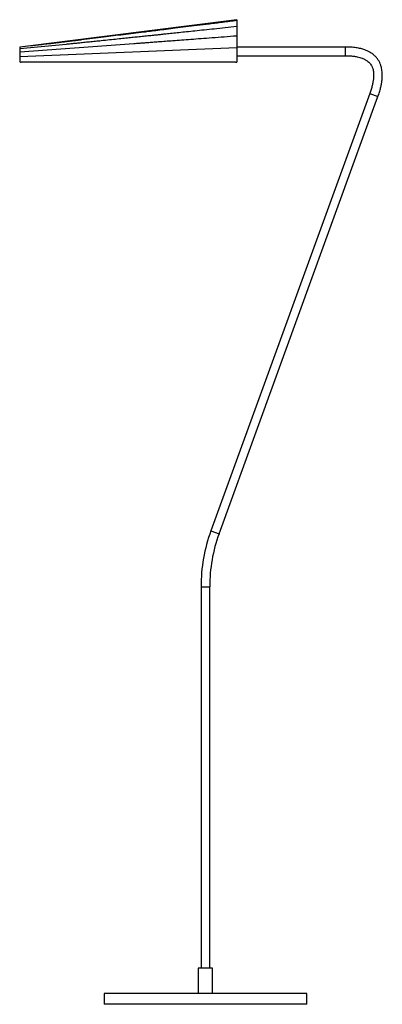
# Model space of a CAD drawing. Header units: millimetres. Extents: x -257 to 245, y -615 to 744.
import ezdxf

# ---------------------------------------------------------------- set-up
doc = ezdxf.new("R2010")
doc.units = ezdxf.units.MM

msp = doc.modelspace()

# ---------------------------------------------------------------- linework, layer by layer
at = {"color": 7, "linetype": 'Continuous', "lineweight": 25}
for p, q in [((43.5, 743.7), (-256.5, 706)), ((-98.7, 710.5), (-256.5, 698.9)), ((-192.1, 709.7), (-256.5, 703.4)), ((-240.6, 707.5), (-256.5, 705.8)), ((43.5, 704.8), (-256.5, 692.6)), ((193.5, 706), (43.5, 706)), ((43.5, 694), (193.5, 694)), ((41.6, 685), (-254.5, 685)), ((227.2, 641.7), (7.6, 38.5)), ((18.9, 34.4), (238.4, 637.6)), ((-6, -38.8), (-6, -565)), ((6, -565), (6, -38.8)), ((-10, -565), (-10, -600)), ((10, -565), (-10, -565)), ((10, -600), (10, -565)), ((-140, -600), (-140, -615)), ((140, -600), (-140, -600)), ((140, -615), (140, -600)), ((140, -615), (-140, -615))]:
    msp.add_line(p, q, dxfattribs=at)
at = {"color": 8, "linetype": 'Continuous', "lineweight": 25}
for p, q in [((193.5, 694), (193.5, 706)), ((227.2, 641.7), (238.4, 637.6)), ((7.6, 38.5), (18.9, 34.4)), ((-6, -38.8), (6, -38.8))]:
    msp.add_line(p, q, dxfattribs=at)
at = {"color": 7, "linetype": 'Continuous', "lineweight": 25}
for radius in [226, 214]:
    msp.add_arc((220, -38.8), radius, 160, 180, dxfattribs=at)
for points, knots in [([(43.5, 742.4), (36.9, 741.6), (24.3, 740), (6, 737.8), (-11, 735.7), (-26.7, 733.7), (-41, 731.9), (-53.9, 730.3), (-65.4, 728.9), (-75.7, 727.6), (-86.9, 726.2), (-99.3, 724.7), (-113.2, 723), (-127, 721.3), (-141.1, 719.5), (-155.8, 717.7), (-167.6, 716.3), (-176, 715.2), (-180.9, 714.6), (-185.6, 714.1), (-189.7, 713.6), (-192.8, 713.2), (-195, 712.9), (-196.6, 712.7), (-198.5, 712.5), (-201.2, 712.2), (-204.7, 711.7), (-209.1, 711.2), (-215.5, 710.4), (-223.4, 709.5), (-232.3, 708.4), (-237.9, 707.8), (-240.6, 707.5)], [0, 0, 0, 0, 0.069038, 0.133446, 0.193224, 0.248371, 0.298887, 0.343995, 0.384636, 0.420811, 0.45252, 0.502555, 0.551628, 0.599962, 0.647558, 0.700737, 0.754921, 0.77216, 0.789499, 0.806772, 0.821599, 0.833204, 0.839521, 0.844263, 0.850462, 0.859757, 0.872146, 0.887629, 0.906078, 0.939895, 0.9712, 1, 1, 1, 1]), ([(43.5, 734.1), (38.1, 733.6), (27.7, 732.5), (12.7, 730.9), (-1.2, 729.4), (-14, 728.1), (-25.6, 726.9), (-36.2, 725.8), (-45.7, 724.8), (-53.9, 723.9), (-60.7, 723.2), (-66.4, 722.6), (-71.3, 722.1), (-75.5, 721.6), (-80.8, 721.1), (-87.5, 720.4), (-95.5, 719.6), (-103.7, 718.7), (-112.4, 717.8), (-122, 716.8), (-132.7, 715.7), (-142.7, 714.6), (-152, 713.7), (-160.1, 712.9), (-167.9, 712.1), (-174.9, 711.4), (-180.7, 710.8), (-185.5, 710.3), (-189.2, 710), (-191.3, 709.8), (-192.1, 709.7)], [0, 0, 0, 0, 0.06832, 0.131962, 0.190925, 0.245211, 0.29482, 0.339752, 0.380007, 0.415587, 0.443495, 0.46765, 0.488052, 0.504969, 0.521448, 0.555051, 0.590289, 0.623746, 0.659937, 0.700612, 0.745777, 0.795429, 0.828738, 0.863799, 0.898165, 0.92789, 0.952923, 0.973274, 0.988955, 1, 1, 1, 1]), ([(43.5, 743.7), (43.5, 743.7), (43.5, 743.6), (43.5, 743), (43.5, 742.8)], [0, 0, 0, 0, 0.642214, 1, 1, 1, 1]), ([(43.5, 742.4), (43.5, 742.4), (43.5, 742.6), (43.5, 742), (43.5, 740.7), (43.5, 738.4), (43.5, 736.3), (43.5, 734.9), (43.5, 734.5)], [0, 0, 0, 0, 0.0076, 0.233417, 0.459235, 0.685052, 0.91087, 1, 1, 1, 1]), ([(43.5, 734), (43.5, 734.1), (43.5, 734.2), (43.5, 733.6), (43.5, 732.1), (43.5, 729.8), (43.5, 727), (43.5, 723.9), (43.5, 721.9), (43.5, 720.9)], [0, 0, 0, 0, 0.0312, 0.192667, 0.354134, 0.5156, 0.677067, 0.838533, 1, 1, 1, 1]), ([(43.5, 721.1), (37.6, 720.7), (26.2, 719.8), (9.7, 718.5), (-5.6, 717.4), (-19.7, 716.3), (-32.6, 715.3), (-44.3, 714.5), (-54.8, 713.7), (-64.2, 713), (-72.3, 712.4), (-79.3, 711.8), (-85.3, 711.4), (-90.4, 711), (-94.8, 710.7), (-97.5, 710.5), (-98.7, 710.5)], [0, 0, 0, 0, 0.124269, 0.240137, 0.347606, 0.446676, 0.537348, 0.619624, 0.693504, 0.758988, 0.816078, 0.864775, 0.90603, 0.942238, 0.973546, 1, 1, 1, 1]), ([(43.5, 721), (43.5, 721), (43.5, 721.1), (43.5, 720.4), (43.5, 718.8), (43.5, 716.4), (43.5, 713.6), (43.5, 710.5), (43.5, 707.4), (43.5, 705.7), (43.5, 704.8)], [0, 0, 0, 0, 0.027239, 0.166205, 0.305171, 0.444137, 0.583103, 0.722068, 0.861034, 1, 1, 1, 1]), ([(43.5, 704.8), (43.5, 704.8), (43.5, 704.8), (43.5, 704.7), (43.5, 704.7), (43.5, 704.6), (43.5, 704.5), (43.5, 704.4), (43.5, 704.1), (43.5, 703.7), (43.5, 703.2), (43.5, 702.5), (43.5, 701.4), (43.5, 700), (43.5, 698.3), (43.5, 696.5), (43.5, 694.7), (43.5, 692.9), (43.5, 691.2), (43.5, 689.6), (43.5, 688.4), (43.5, 687.5), (43.5, 686.9), (43.5, 686.4), (43.5, 686), (43.5, 685.7), (43.5, 685.5), (43.5, 685.4), (43.5, 685.3)], [0, 0, 0, 0, 0.011141, 0.022264, 0.033377, 0.044491, 0.055617, 0.066764, 0.100125, 0.133507, 0.166869, 0.200251, 0.266926, 0.333601, 0.400276, 0.466951, 0.533625, 0.6003, 0.666975, 0.73365, 0.800325, 0.833687, 0.867069, 0.90043, 0.933812, 0.95588, 0.977916, 1, 1, 1, 1]), ([(238.4, 637.6), (239.2, 639.6), (240.5, 643.6), (242.2, 649.4), (243.3, 654.6), (244.1, 659.8), (244.5, 664.8), (244.5, 669.5), (244.1, 673.4), (243.6, 676.5), (243, 679), (242.1, 681.6), (240.9, 684.6), (239, 688.1), (236.6, 691.3), (234.2, 693.7), (232.2, 695.5), (230.2, 697), (227.7, 698.7), (224.3, 700.5), (219.9, 702.3), (214.5, 703.9), (208.1, 705.1), (201, 705.9), (196, 706), (193.5, 706)], [0, 0, 0, 0, 0.063948, 0.122, 0.174161, 0.220652, 0.274406, 0.319556, 0.356894, 0.387023, 0.4104, 0.43152, 0.466666, 0.505873, 0.546356, 0.582496, 0.604194, 0.62557, 0.654427, 0.691827, 0.737851, 0.792511, 0.855485, 0.925572, 1, 1, 1, 1]), ([(193.5, 694), (195.4, 694), (199.3, 693.9), (204.6, 693.4), (209.3, 692.7), (213.2, 691.8), (216.3, 690.8), (218.7, 689.8), (220.5, 688.9), (222, 688), (223.8, 686.9), (225.7, 685.3), (227.6, 683.3), (229, 681.3), (229.9, 679.6), (230.7, 677.9), (231.4, 676), (232, 673.5), (232.4, 670.3), (232.6, 666.4), (232.3, 662.1), (231.6, 657.4), (230.6, 652.6), (229.1, 647.3), (227.8, 643.6), (227.2, 641.7)], [0, 0, 0, 0, 0.074545, 0.142605, 0.201931, 0.25173, 0.292143, 0.32387, 0.347679, 0.367815, 0.38962, 0.425381, 0.461615, 0.491264, 0.515448, 0.535105, 0.560223, 0.591781, 0.631044, 0.679653, 0.73947, 0.792667, 0.853667, 0.922794, 1, 1, 1, 1]), ([(-256.5, 692.6), (-256.5, 692.3), (-256.5, 691.7), (-256.5, 690.8), (-256.5, 689.8), (-256.5, 688.9), (-256.5, 687.9), (-256.5, 687.3), (-256.5, 687)], [0.01569138, 0.01569138, 0.01569138, 0.01569138, 0.0232878, 0.03088423, 0.03848065, 0.04607707, 0.05367349, 0.06077138, 0.06077138, 0.06077138, 0.06077138]), ([(-256.5, 687), (-256.5, 686.9), (-256.5, 686.7), (-256.5, 686.5), (-256.4, 686.4), (-256.3, 686.1), (-256.3, 686), (-256.1, 685.8), (-256.1, 685.7), (-255.9, 685.5), (-255.8, 685.4), (-255.6, 685.3), (-255.4, 685.2), (-255.1, 685.1), (-254.8, 685), (-254.5, 685)], [0, 0, 0, 0, 0.125, 0.125, 0.25, 0.25, 0.375, 0.375, 0.5, 0.5, 0.625, 0.625, 0.75, 0.75, 1, 1, 1, 1]), ([(41.6, 685), (41.9, 685), (42.1, 685), (42.5, 685), (42.6, 685), (42.8, 685), (42.9, 685.1), (43, 685.1), (43.1, 685.1), (43.2, 685.1), (43.3, 685.2), (43.4, 685.2), (43.5, 685.3), (43.5, 685.3)], [0, 0, 0, 0, 0.25, 0.25, 0.375, 0.375, 0.5, 0.5, 0.625, 0.625, 0.75, 0.75, 1, 1, 1, 1])]:
    msp.add_open_spline(points, degree=3, knots=knots, dxfattribs=at)
for points in [[(-256.5, 706), (-256.5, 706), (-256.5, 706), (-256.5, 705.9), (-256.5, 705.9), (-256.5, 705.8), (-256.5, 705.8)], [(-256.5, 705.8), (-256.5, 705.7), (-256.5, 705.6), (-256.5, 705.4), (-256.5, 705.2), (-256.5, 704.9), (-256.5, 704.6), (-256.5, 704.2), (-256.5, 703.9), (-256.5, 703.6), (-256.5, 703.4)], [(-256.5, 703.4), (-256.5, 703.3), (-256.5, 703), (-256.5, 702.5), (-256.5, 702), (-256.5, 701.4), (-256.5, 700.8), (-256.5, 700.2), (-256.5, 699.5), (-256.5, 699.1), (-256.5, 698.9)], [(-256.5, 698.9), (-256.5, 698.6), (-256.5, 698.2), (-256.5, 697.4), (-256.5, 696.7), (-256.5, 695.9), (-256.5, 695.1), (-256.5, 694.3), (-256.5, 693.4), (-256.5, 692.9), (-256.5, 692.6)]]:
    msp.add_open_spline(points, degree=3, dxfattribs=at)

doc.saveas('drawing.dxf')
